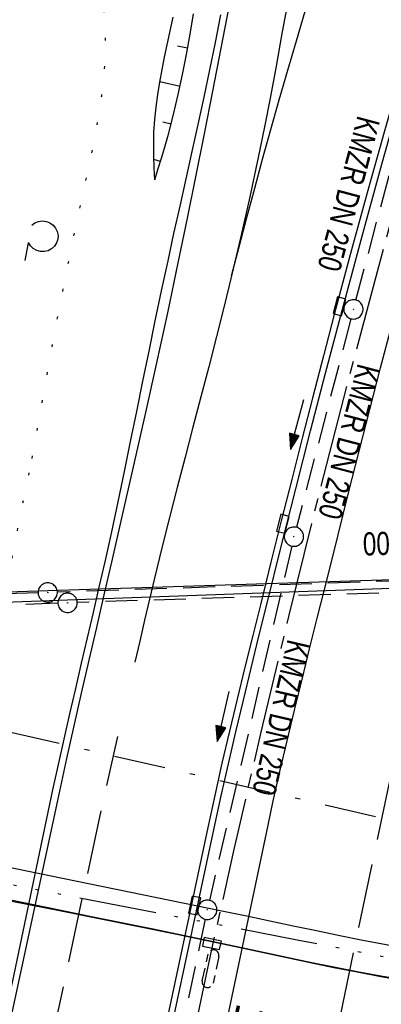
# Model space of a CAD drawing. Extents: x 510526 to 513920, y 467229 to 478797.
# Tile 145 of 256: x 510862 to 510890, y 472355 to 472431. Entities that reach past the tile are written whole.
import ezdxf

# ---------------------------------------------------------------- set-up
doc = ezdxf.new("R2010")
doc.units = 0
doc.header["$LTSCALE"] = 10
doc.header["$MEASUREMENT"] = 0
for name, pattern in [('ACAD_ISO14W100', [25.5, 12, -3, 0.5, -3, 0.5, -3, 0.5, -3]), ('ACHSE', [5.5, 4, -0.5, 0.5, -0.5]), ('LT00', [0]), ('LT05', [0.7, 0.5, -0.2]), ('LT07', [0.22, 0.02, -0.2]), ('LT08', [0.42, 0.2, -0.1, 0.02, -0.1]), ('LT17', [0.15, 0.1, -0.05]), ('STRICHLINIE2', [0.375, 0.25, -0.125])]:
    doc.linetypes.add(name, pattern=pattern)
doc.layers.get('0').update_dxf_attribs({"linetype": 'LT00'})
for name, color, linetype in [('-AX-020', 250, 'ACHSE'), ('-Halt-Pfeil', 4, 'LT00'), ('-Haltung', 182, 'STRICHLINIE2'), ('-Haltungsbeschriftung', 182, 'LT00'), ('-ST-20-1', 250, 'LT00'), ('ABWASSERLTG', 24, 'LT00'), ('GEHOELZ_SYMB', 252, 'Continuous'), ('STROM_UNTER', 80, 'LT08'), ('TELEKOM', 210, 'ACAD_ISO14W100'), ('V94_AFBR_BAB', 250, 'LT00'), ('V94_BOESCH', 250, 'LT00'), ('V94_BOSCHUNG', 250, 'LT00'), ('V94_BR_KAPPE', 30, 'LT00'), ('V94_BRUECK', 30, 'LT17'), ('V94_GEHOELZ', 250, 'LT07'), ('V94_KA_PRUF', 182, 'LT00'), ('V94_LD_MARK', 250, 'LT00'), ('V94_LG_MARK', 250, 'LT05'), ('V94_RINNE', 182, 'LT00'), ('V94_SINKK', 182, 'LT00')]:
    doc.layers.add(name, color=color, linetype=linetype)
doc.styles.add('Beschrift', font='ARIAL.TTF')
doc.styles.add('Haltungsbeschriftung', font='ARIAL.TTF', dxfattribs={"width": 0.75})

# ---------------------------------------------------------------- blocks, each defined once
blk = doc.blocks.new('SYMB0652')
at = {"color": 0, "linetype": 'ByBlock'}
blk.add_lwpolyline([(-0.15, -0.075), (0.15, -0.075), (0.15, 0.075), (-0.15, 0.075), (-0.15, -0.075)], dxfattribs=at)
blk = doc.blocks.new('SYMB0003')
at = {"color": 0, "linetype": 'ByBlock'}
for p, q in [((-0.015712, 0), (0.010166, 0.012015)), ((0, -0.021257), (-0.015712, 0)), ((0.010166, 0.012015), (0, -0.021257))]:
    blk.add_line(p, q, dxfattribs=at)
for points in [[(-0.031395, 0.499013), (-0.093691, 0.491144), (-0.154509, 0.475528), (-0.21289, 0.452414), (-0.267913, 0.422164), (-0.318712, 0.385257), (-0.364484, 0.342274), (-0.404509, 0.293893), (-0.438154, 0.240877), (-0.464888, 0.184062), (-0.484292, 0.124345), (-0.496058, 0.062667), (-0.5, 0)], [(-0.5, 0), (-0.496058, -0.062667), (-0.484292, -0.124345), (-0.464888, -0.184062), (-0.438154, -0.240877), (-0.404509, -0.293893), (-0.364485, -0.342274), (-0.318712, -0.385257), (-0.267914, -0.422164), (-0.21289, -0.452414), (-0.154509, -0.475529), (-0.093691, -0.491144), (-0.031395, -0.499014), (0.031395, -0.499014)], [(0.5, 0), (0.496057, 0.062667), (0.484292, 0.124345), (0.464888, 0.184062), (0.438153, 0.240877), (0.404509, 0.293893), (0.364484, 0.342274), (0.318712, 0.385257), (0.267913, 0.422164), (0.21289, 0.452414), (0.154509, 0.475528), (0.093691, 0.491144), (0.031395, 0.499013), (-0.031395, 0.499013)], [(0.031395, -0.499014), (0.093691, -0.491144), (0.154509, -0.475529), (0.21289, -0.452414), (0.267914, -0.422164), (0.318712, -0.385257), (0.364485, -0.342274), (0.404509, -0.293893), (0.438154, -0.240877), (0.464889, -0.184062), (0.484292, -0.124345), (0.496058, -0.062667), (0.5, 0)]]:
    blk.add_lwpolyline(points, dxfattribs=at)
blk = doc.blocks.new('GEHOELZ_SYMB')
at = {"layer": 'GEHOELZ_SYMB'}
blk.add_line((0, 0), (1.4, 0), dxfattribs=at)
blk.add_lwpolyline([(-1.388, 0.017), (-1.612, 0.221), (-1.778, 0.474), (-1.876, 0.761), (-1.898, 1.063), (-1.844, 1.361), (-1.718, 1.636), (-1.526, 1.87), (-1.282, 2.05), (-1, 2.162), (-0.7, 2.2), (-0.4, 2.162), (-0.118, 2.05), (0.126, 1.87), (0.318, 1.636), (0.444, 1.361), (0.498, 1.063), (0.476, 0.761), (0.378, 0.474), (0.212, 0.221), (-0.012, 0.017)], dxfattribs=at)
blk = doc.blocks.new('SYMB0070')
at = {"color": 0, "linetype": 'ByBlock'}
for p, q in [((-0.5, 0), (0.2, 0)), ((0.5, 0), (0.2, 0.1)), ((0.2, 0.1), (0.2, 0)), ((0.468, 0), (0.21, 0.086)), ((0.21, 0.086), (0.21, -0.086)), ((0.21, -0.086), (0.468, 0)), ((0.22, -0.072), (0.437, 0)), ((0.23, -0.058), (0.405, 0)), ((0.24, -0.045), (0.374, 0)), ((0.342, 0), (0.25, 0.031)), ((0.25, 0.031), (0.25, -0.031)), ((0.25, -0.031), (0.342, 0)), ((0.26, -0.017), (0.31, 0)), ((0.27, -0.003), (0.279, 0))]:
    blk.add_line(p, q, dxfattribs=at)
for points in [[(0.2, 0), (0.2, -0.1), (0.5, 0)], [(0.437, 0), (0.22, 0.072), (0.22, -0.072)], [(0.405, 0), (0.23, 0.058), (0.23, -0.058)], [(0.374, 0), (0.24, 0.045), (0.24, -0.045)], [(0.31, 0), (0.26, 0.017), (0.26, -0.017)], [(0.279, 0), (0.27, 0.003), (0.27, -0.003)]]:
    blk.add_lwpolyline(points, dxfattribs=at)

msp = doc.modelspace()

# ---------------------------------------------------------------- linework, layer by layer
at = {"layer": '-AX-020', "ltscale": 0.2, "flags": 128}
msp.add_lwpolyline([(513881.716, 478796.972), (513877.87, 478787.354), (513870.367, 478768.801), (513862.788, 478750.278), (513855.137, 478731.786), (513847.411, 478713.324), (513839.611, 478694.893), (513831.738, 478676.494), (513823.791, 478658.127), (513815.771, 478639.791), (513807.678, 478621.487), (513799.512, 478603.216), (513791.272, 478584.978), (513782.96, 478566.773), (513774.576, 478548.601), (513766.118, 478530.463), (513757.588, 478512.359), (513748.986, 478494.289), (513740.312, 478476.254), (513731.565, 478458.253), (513722.747, 478440.287), (513713.857, 478422.357), (513704.896, 478404.463), (513695.863, 478386.605), (513686.758, 478368.782), (513677.583, 478350.997), (513668.336, 478333.248), (513659.019, 478315.536), (513649.63, 478297.862), (513640.172, 478280.225), (513630.643, 478262.626), (513621.043, 478245.066), (513611.374, 478227.544), (513601.634, 478210.061), (513591.825, 478192.617), (513586.745, 478183.647), (513576.83, 478166.262), (513566.848, 478148.917), (513556.8, 478131.609), (513546.688, 478114.338), (513536.514, 478097.104), (513526.28, 478079.906), (513515.988, 478062.743), (513505.638, 478045.613), (513495.234, 478028.517), (513484.778, 478011.453), (513474.27, 477994.421), (513463.712, 477977.419), (513453.108, 477960.447), (513442.457, 477943.503), (513431.762, 477926.587), (513421.026, 477909.698), (513410.248, 477892.835), (513399.432, 477875.997), (513388.579, 477859.182), (513377.691, 477842.39), (513366.769, 477825.62), (513355.815, 477808.871), (513344.831, 477792.142), (513333.819, 477775.431), (513322.78, 477758.738), (513311.715, 477742.062), (513300.628, 477725.401), (513289.519, 477708.754), (513278.389, 477692.121), (513267.242, 477675.5), (513256.078, 477658.891), (513244.899, 477642.291), (513233.706, 477625.7), (513222.502, 477609.117), (513211.288, 477592.542), (513200.066, 477575.971), (513188.837, 477559.405), (513177.603, 477542.843), (513166.366, 477526.282), (513154.797, 477509.239), (513142.496, 477491.114), (513130.197, 477472.988), (513117.902, 477454.859), (513105.613, 477436.726), (513093.333, 477418.587), (513081.064, 477400.44), (513068.808, 477382.285), (513056.567, 477364.119), (513044.344, 477345.942), (513032.141, 477327.752), (513019.958, 477309.547), (513007.8, 477291.325), (512995.668, 477273.087), (512983.565, 477254.83), (512971.492, 477236.552), (512959.452, 477218.253), (512947.447, 477199.931), (512935.479, 477181.584), (512923.551, 477163.212), (512911.665, 477144.812), (512899.822, 477126.385), (512888.026, 477107.927), (512876.279, 477089.439), (512864.582, 477070.918), (512852.939, 477052.364), (512841.352, 477033.775), (512829.822, 477015.15), (512818.352, 476996.488), (512806.945, 476977.787), (512795.603, 476959.048), (512789.644, 476949.141), (512778.405, 476930.339), (512767.236, 476911.496), (512756.135, 476892.613), (512745.103, 476873.688), (512734.14, 476854.724), (512723.246, 476835.72), (512712.422, 476816.676), (512701.668, 476797.593), (512690.983, 476778.471), (512680.369, 476759.309), (512669.824, 476740.11), (512659.35, 476720.871), (512648.946, 476701.595), (512638.612, 476682.281), (512628.349, 476662.929), (512618.157, 476643.54), (512608.036, 476624.113), (512597.985, 476604.65), (512588.006, 476585.15), (512578.098, 476565.614), (512568.261, 476546.042), (512558.497, 476526.434), (512548.803, 476506.791), (512539.182, 476487.112), (512529.632, 476467.399), (512520.155, 476447.65), (512510.749, 476427.867), (512501.416, 476408.05), (512492.156, 476388.199), (512482.968, 476368.314), (512473.852, 476348.396), (512464.81, 476328.445), (512455.84, 476308.46), (512446.944, 476288.443), (512438.12, 476268.394), (512429.37, 476248.313), (512420.694, 476228.2), (512412.09, 476208.055), (512403.561, 476187.879), (512395.105, 476167.672), (512386.723, 476147.434), (512378.415, 476127.166), (512370.181, 476106.867), (512362.021, 476086.539), (512353.936, 476066.181), (512345.925, 476045.794), (512337.988, 476025.377), (512330.127, 476004.932), (512322.339, 475984.458), (512314.627, 475963.955), (512306.989, 475943.425), (512299.427, 475922.867), (512291.94, 475902.281), (512284.528, 475881.669), (512277.191, 475861.029), (512269.93, 475840.362), (512262.744, 475819.67), (512255.634, 475798.951), (512248.599, 475778.206), (512241.641, 475757.436), (512234.758, 475736.641), (512227.951, 475715.82), (512221.221, 475694.975), (512214.566, 475674.105), (512207.988, 475653.211), (512201.487, 475632.294), (512200.128, 475627.887), (512194.281, 475608.791), (512188.5, 475589.674), (512182.785, 475570.538), (512177.137, 475551.381), (512171.56, 475532.204), (512166.053, 475513.007), (512160.618, 475493.788), (512155.257, 475474.55), (512149.971, 475455.29), (512148.09, 475448.361), (512142.908, 475429.074), (512137.804, 475409.765), (512132.778, 475390.436), (512127.829, 475371.088), (512122.957, 475351.719), (512118.163, 475332.332), (512113.447, 475312.925), (512108.808, 475293.499), (512104.247, 475274.055), (512099.765, 475254.593), (512095.36, 475235.113), (512091.033, 475215.616), (512086.785, 475196.101), (512082.614, 475176.57), (512078.522, 475157.022), (512074.508, 475137.458), (512070.573, 475117.878), (512066.716, 475098.282), (512063.238, 475080.246), (512059.532, 475060.621), (512055.901, 475040.983), (512052.344, 475021.33), (512048.857, 475001.665), (512045.438, 474981.988), (512042.084, 474962.3), (512038.794, 474942.602), (512035.562, 474922.893), (512032.388, 474903.175), (512029.269, 474883.449), (512026.201, 474863.714), (512023.183, 474843.972), (512020.21, 474824.222), (512017.282, 474804.467), (512014.394, 474784.705), (512011.544, 474764.937), (512008.73, 474745.165), (512005.949, 474725.388), (512003.198, 474705.607), (512000.474, 474685.821), (511997.775, 474666.033), (511995.098, 474646.242), (511992.439, 474626.448), (511989.798, 474606.651), (511987.169, 474586.854), (511984.552, 474567.054), (511981.943, 474547.253), (511979.34, 474527.452), (511976.744, 474507.689), (511975.127, 474495.377), (511973.477, 474482.815), (511971.825, 474470.254), (511970.169, 474457.693), (511968.506, 474445.133), (511966.835, 474432.574), (511965.154, 474420.016), (511963.46, 474407.46), (511961.752, 474394.906), (511960.027, 474382.355), (511958.283, 474369.806), (511956.518, 474357.259), (511954.73, 474344.717), (511952.918, 474332.177), (511951.078, 474319.642), (511949.209, 474307.111), (511947.309, 474294.584), (511945.376, 474282.063), (511943.407, 474269.547), (511941.4, 474257.038), (511939.355, 474244.534), (511937.267, 474232.038), (511935.137, 474219.549), (511932.96, 474207.067), (511930.736, 474194.594), (511928.462, 474182.131), (511926.136, 474169.676), (511923.757, 474157.232), (511921.321, 474144.799), (511918.829, 474132.377), (511916.276, 474119.967), (511913.661, 474107.57), (511910.982, 474095.187), (511908.238, 474082.818), (511905.425, 474070.464), (511902.544, 474058.127), (511899.59, 474045.806), (511896.562, 474033.504), (511893.47, 474021.261), (511890.29, 474008.997), (511887.033, 473996.753), (511883.699, 473984.53), (511880.287, 473972.328), (511876.798, 473960.148), (511873.233, 473947.991), (511869.591, 473935.856), (511865.873, 473923.745), (511862.077, 473911.656), (511858.206, 473899.593), (511854.259, 473887.554), (511850.236, 473875.54), (511846.136, 473863.552), (511841.962, 473851.59), (511837.711, 473839.654), (511833.386, 473827.746), (511828.985, 473815.865), (511824.51, 473804.012), (511819.96, 473792.188), (511815.335, 473780.392), (511810.636, 473768.626), (511805.863, 473756.89), (511801.015, 473745.185), (511796.094, 473733.51), (511791.099, 473721.866), (511786.031, 473710.255), (511780.889, 473698.675), (511775.675, 473687.128), (511770.388, 473675.615), (511765.028, 473664.135), (511759.596, 473652.689), (511754.091, 473641.278), (511748.515, 473629.901), (511742.867, 473618.56), (511737.147, 473607.255), (511731.356, 473595.986), (511725.494, 473584.754), (511719.562, 473573.559), (511713.558, 473562.402), (511707.485, 473551.283), (511701.341, 473540.203), (511695.128, 473529.162), (511688.845, 473518.159), (511682.492, 473507.198), (511676.07, 473496.276), (511669.58, 473485.395), (511663.021, 473474.555), (511656.394, 473463.757), (511649.699, 473453.001), (511642.935, 473442.288), (511636.105, 473431.617), (511629.207, 473420.99), (511622.242, 473410.406), (511615.211, 473399.867), (511608.113, 473389.372), (511600.949, 473378.922), (511593.719, 473368.518), (511586.423, 473358.16), (511579.062, 473347.848), (511571.637, 473337.582), (511564.147, 473327.364), (511556.592, 473317.193), (511548.973, 473307.07), (511541.291, 473296.996), (511533.545, 473286.969), (511525.735, 473276.993), (511517.863, 473267.066), (511509.929, 473257.188), (511501.932, 473247.361), (511493.873, 473237.584), (511485.753, 473227.859), (511477.572, 473218.186), (511475.548, 473215.811), (511467.291, 473206.202), (511458.976, 473196.642), (511450.605, 473187.132), (511442.182, 473177.667), (511433.709, 473168.249), (511425.188, 473158.872), (511416.622, 473149.537), (511408.014, 473140.241), (511399.365, 473130.982), (511390.679, 473121.758), (511381.958, 473112.568), (511373.205, 473103.409), (511364.421, 473094.278), (511355.61, 473085.175), (511346.772, 473076.096), (511337.912, 473067.039), (511329.031, 473058.003), (511320.132, 473048.986), (511311.216, 473039.984), (511302.286, 473030.997), (511293.345, 473022.02), (511284.394, 473013.053), (511275.436, 473004.094), (511266.473, 472995.139), (511255.909, 472984.591), (511236.789, 472965.502), (511230.177, 472958.9), (511223.567, 472952.294), (511216.964, 472945.683), (511210.368, 472939.063), (511203.785, 472932.433), (511197.215, 472925.788), (511190.663, 472919.125), (511184.131, 472912.443), (511177.622, 472905.739), (511171.139, 472899.01), (511164.685, 472892.252), (511158.263, 472885.464), (511151.877, 472878.643), (511145.529, 472871.786), (511139.222, 472864.891), (511132.96, 472857.955), (511126.746, 472850.976), (511120.583, 472843.952), (511114.476, 472836.881), (511109.32, 472830.82), (511103.322, 472823.655), (511097.386, 472816.438), (511091.511, 472809.171), (511085.699, 472801.854), (511079.95, 472794.488), (511074.265, 472787.072), (511068.642, 472779.609), (511063.084, 472772.097), (511057.591, 472764.538), (511052.162, 472756.933), (511046.799, 472749.281), (511041.501, 472741.584), (511036.27, 472733.841), (511031.105, 472726.054), (511026.007, 472718.223), (511020.976, 472710.349), (511016.012, 472702.431), (511011.117, 472694.472), (511006.29, 472686.471), (511001.532, 472678.429), (510996.842, 472670.347), (510992.223, 472662.225), (510987.672, 472654.063), (510983.192, 472645.863), (510978.782, 472637.625), (510974.443, 472629.349), (510970.175, 472621.036), (510965.978, 472612.687), (510961.853, 472604.303), (510957.799, 472595.883), (510953.818, 472587.43), (510949.91, 472578.942), (510946.074, 472570.422), (510942.311, 472561.868), (510938.622, 472553.283), (510935.007, 472544.666), (510931.465, 472536.02), (510927.997, 472527.343), (510924.604, 472518.636), (510921.286, 472509.901), (510918.042, 472501.138), (510914.874, 472492.347), (510911.781, 472483.529), (510908.763, 472474.686), (510905.821, 472465.817), (510902.956, 472456.923), (510900.166, 472448.004), (510897.454, 472439.062), (510894.817, 472430.098), (510892.258, 472421.111), (510889.776, 472412.102), (510887.37, 472403.073), (510885.043, 472394.023), (510882.792, 472384.954), (510880.62, 472375.866), (510878.525, 472366.759), (510876.509, 472357.635), (510874.57, 472348.494), (510872.71, 472339.337), (510870.929, 472330.164), (510869.226, 472320.976), (510867.602, 472311.774), (510866.056, 472302.558), (510864.59, 472293.33), (510863.202, 472284.089), (510861.894, 472274.837), (510860.665, 472265.574), (510859.516, 472256.301), (510858.445, 472247.018), (510857.455, 472237.726), (510856.544, 472228.427), (510855.712, 472219.119), (510854.96, 472209.806), (510854.288, 472200.485), (510853.696, 472191.159), (510853.184, 472181.829), (510852.752, 472172.495), (510852.399, 472163.157), (510852.127, 472153.817), (510851.934, 472144.475), (510851.822, 472135.131), (510851.789, 472125.787), (510851.836, 472116.443), (510851.964, 472107.1), (510852.009, 472104.711), (510852.237, 472095.37), (510852.543, 472086.03), (510852.927, 472076.694), (510853.387, 472067.361), (510853.922, 472058.032), (510854.53, 472048.707), (510855.21, 472039.388), (510855.961, 472030.074), (510856.782, 472020.766), (510857.671, 472011.464), (510858.627, 472002.169), (510859.649, 471992.88), (510860.734, 471983.599), (510861.883, 471974.326), (510863.094, 471965.06), (510864.364, 471955.802), (510865.694, 471946.554), (510867.082, 471937.313), (510868.525, 471928.081), (510870.024, 471918.857), (510871.577, 471909.643), (510873.182, 471900.438), (510874.839, 471891.241), (510876.545, 471882.054), (510878.3, 471872.876), (510880.102, 471863.708), (510881.95, 471854.548), (510883.842, 471845.397), (510885.778, 471836.255), (510887.756, 471827.123), (510889.775, 471817.999), (510891.834, 471808.885), (510893.93, 471799.779), (510896.064, 471790.681), (510898.233, 471781.592), (510900.437, 471772.511), (510902.673, 471763.439), (510904.942, 471754.374), (510907.241, 471745.317), (510909.57, 471736.267), (510911.926, 471727.225), (510914.31, 471718.19), (510916.719, 471709.161), (510919.152, 471700.139), (510921.608, 471691.124), (510924.087, 471682.114), (510926.585, 471673.11), (510929.104, 471664.112), (510931.64, 471655.118), (510934.193, 471646.129), (510936.762, 471637.145), (510939.345, 471628.165), (510941.941, 471619.188), (510944.55, 471610.216), (510947.169, 471601.246), (510949.797, 471592.279), (510952.434, 471583.314), (510955.078, 471574.352), (510957.727, 471565.391), (510960.382, 471556.431), (510963.039, 471547.473), (510967.703, 471531.767), (510970.248, 471523.199), (510975.26, 471506.323), (510980.27, 471489.445), (510985.273, 471472.566), (510990.267, 471455.684), (510995.248, 471438.798), (511000.214, 471421.908), (511005.162, 471405.012), (511010.087, 471388.11), (511014.988, 471371.201), (511019.861, 471354.283), (511024.703, 471337.357), (511029.511, 471320.421), (511034.281, 471303.475), (511039.011, 471286.517), (511043.698, 471269.547), (511048.338, 471252.564), (511052.928, 471235.568), (511057.465, 471218.557), (511061.945, 471201.532), (511066.367, 471184.491), (511070.726, 471167.434), (511075.019, 471150.36), (511079.243, 471133.269), (511083.395, 471116.16), (511086.572, 471102.843), (511090.589, 471085.702), (511094.527, 471068.543), (511098.388, 471051.366), (511102.17, 471034.172), (511105.875, 471016.961), (511109.501, 470999.734), (511113.048, 470982.489), (511116.518, 470965.23), (511119.908, 470947.954), (511123.221, 470930.663), (511126.454, 470913.357), (511129.609, 470896.037), (511132.686, 470878.703), (511135.683, 470861.354), (511138.602, 470843.993), (511141.441, 470826.619), (511144.202, 470809.231), (511146.884, 470791.831), (511149.487, 470774.42), (511152.01, 470756.996), (511154.454, 470739.562), (511156.819, 470722.116), (511159.105, 470704.66), (511161.311, 470687.193), (511163.438, 470669.717), (511165.485, 470652.232), (511165.638, 470650.897), (511167.873, 470631.022), (511170.027, 470611.138), (511172.103, 470591.246), (511174.098, 470571.346), (511176.014, 470551.438), (511177.851, 470531.523), (511179.526, 470512.546), (511180.884, 470496.345), (511182.163, 470480.137), (511183.363, 470463.922), (511184.482, 470447.702), (511185.522, 470431.478), (511186.482, 470415.247), (511187.362, 470399.013), (511188.162, 470382.774), (511188.882, 470366.532), (511189.522, 470350.286), (511190.082, 470334.037), (511190.563, 470317.786), (511190.963, 470301.532), (511191.284, 470285.277), (511191.524, 470269.02), (511191.684, 470252.763), (511191.765, 470236.505), (511191.765, 470220.247), (511191.686, 470203.988), (511191.526, 470187.731), (511191.287, 470171.474), (511191.243, 470169.007), (511190.912, 470152.752), (511190.504, 470136.499), (511190.023, 470120.247), (511189.472, 470103.998), (511188.854, 470087.752), (511188.173, 470071.508), (511187.432, 470055.266), (511186.634, 470039.027), (511185.783, 470022.791), (511184.882, 470006.558), (511183.935, 469990.327), (511182.944, 469974.099), (511181.913, 469957.873), (511180.846, 469941.65), (511179.745, 469925.429), (511178.614, 469909.21), (511177.457, 469892.993), (511176.276, 469876.777), (511175.075, 469860.563), (511173.858, 469844.35), (511172.627, 469828.139), (511171.386, 469811.927), (511170.138, 469795.717), (511168.847, 469778.991), (511030.959, 467993.348), (511029.419, 467973.407), (511027.883, 467953.466), (511026.353, 467933.525), (511024.832, 467913.582), (511023.323, 467893.64), (511021.828, 467873.695), (511020.353, 467853.75), (511018.898, 467833.804), (511017.467, 467813.855), (511016.063, 467793.903), (511014.69, 467773.951), (511013.35, 467753.995), (511012.046, 467734.038), (511010.782, 467714.078), (511009.56, 467694.116), (511008.383, 467674.151), (511007.254, 467654.183), (511006.177, 467634.211), (511005.154, 467614.237), (511004.188, 467594.261), (511003.284, 467574.281), (511002.442, 467554.299), (511001.667, 467534.314), (511000.962, 467514.327), (511000.329, 467494.336), (510999.772, 467474.345), (510999.556, 467465.709), (510999.112, 467445.714), (510998.747, 467425.717), (510998.463, 467405.719), (510998.259, 467385.719), (510998.135, 467365.72), (510998.091, 467345.72), (510998.127, 467325.72), (510998.243, 467305.721), (510998.439, 467285.721), (510998.715, 467265.723), (510999.071, 467245.726), (510999.432, 467229.156)], dxfattribs=at)
at = {"layer": '-Haltung'}
for p, q in [((510888.034, 472409.531), (510892.071, 472424.716)), ((510887.651, 472408.08), (510883.409, 472391.875)), ((510883.049, 472390.418), (510876.662, 472362.898)), ((510907.093, 472388.232), (510864.856, 472386.838)), ((510908.564, 472387.348), (510866.396, 472386.033)), ((510863.356, 472386.79), (510826.999, 472385.633)), ((510864.897, 472385.982), (510827.916, 472384.622)), ((510876.335, 472361.434), (510869.946, 472331.671))]:
    msp.add_line(p, q, dxfattribs=at)
at = {"layer": 'ABWASSERLTG', "flags": 128}
for points in [[(510698.446, 472379.091), (510701.629, 472378.471), (510724.458, 472370.1), (510752.817, 472362.406), (510781.43, 472354.612), (510813.592, 472345.607), (510826.345, 472385.722), (510864.103, 472386.959), (510907.867, 472388.367), (510928.762, 472389.251)], [(510928.78, 472388.832), (510909.4, 472387.793), (510865.65, 472386.212), (510827.197, 472384.794), (510789.528, 472255.1)]]:
    msp.add_lwpolyline(points, dxfattribs=at)
at = {"layer": 'STROM_UNTER', "ltscale": 2, "flags": 128}
msp.add_lwpolyline([(510941.532, 472359.744), (510936.256, 472361.856), (510925.333, 472364.09), (510915.3, 472359.94), (510914.785, 472358.02), (510914.785, 472360.146), (510899.29, 472367.147), (510860.226, 472376.179), (510850.636, 472378.583), (510842.366, 472369.941), (510840.709, 472368.153), (510806.394, 472376.289), (510803.168, 472376.804), (510794.502, 472378.247), (510789.836, 472385.655), (510781.759, 472386.208), (510774.758, 472386.791), (510760.841, 472393.287), (510755.425, 472391.064), (510749.615, 472391.639), (510744.114, 472367.188), (510721.232, 472372.226)], dxfattribs=at)
at = {"layer": 'TELEKOM', "ltscale": 0.05, "flags": 128}
msp.add_lwpolyline([(511130.846, 472242.46), (511125.842, 472246.287), (511119.847, 472251.061), (511119.531, 472251.151), (511119.081, 472251.196), (511118.63, 472251.241), (511118.179, 472251.511), (511117.863, 472251.737), (511117.863, 472252.232), (511117.818, 472252.637), (511114.382, 472255.267), (511109.829, 472258.779), (511108.071, 472260.31), (511100.566, 472266.962), (511092.226, 472274.302), (511084.01, 472281.902), (511079.02, 472286.366), (511070.855, 472293.952), (511066.945, 472295.862), (511059.465, 472299.855), (511051.185, 472303.791), (511043.619, 472307.471), (511031.481, 472316.729), (511023.398, 472322.525), (511015.184, 472328.061), (511009.862, 472331.626), (511000.475, 472337.226), (510996.89, 472339.245), (510988.415, 472341.394), (510977.138, 472344.129), (510961.42, 472348.013), (510950.242, 472350.576), (510947.916, 472351.214), (510942.005, 472351.81), (510925.52, 472353.653), (510917.156, 472354.621), (510907.652, 472355.489), (510904.722, 472355.747), (510902.106, 472356.233), (510898.372, 472356.941), (510893.639, 472357.841), (510883.478, 472359.809), (510866.171, 472363.16), (510853.922, 472365.546), (510849.72, 472366.228), (510842.862, 472368.189), (510840.673, 472368.704), (510835.458, 472370.055), (510831.305, 472371.373), (510830.26, 472371.834), (510827.717, 472372.381), (510821.02, 472374.054), (510812.442, 472376.151), (510810.319, 472376.583), (510802.963, 472377.638), (510800.685, 472377.935), (510796.331, 472378.461), (510789.948, 472379.652), (510785.197, 472380.542), (510780.447, 472381.3), (510776.734, 472381.863), (510770.696, 472382.688), (510764.427, 472383.511), (510758.67, 472384.274), (510753.195, 472384.966), (510747.025, 472385.856), (510743.312, 472386.352), (510731.436, 472388.33), (510727.806, 472388.956), (510711.424, 472391.9), (510709.348, 472392.195), (510704.664, 472392.374), (510698.914, 472392.669)], dxfattribs=at)
at = {"layer": 'V94_AFBR_BAB'}
for points in [[(510874.744, 472337.995), (510881.078, 472368.111), (510881.595, 472370.509), (510882.135, 472372.901), (510882.693, 472375.29), (510883.265, 472377.675), (510883.849, 472380.058), (510884.439, 472382.44), (510885.033, 472384.82), (510885.842, 472388.062), (510886.653, 472391.304), (510887.467, 472394.545), (510888.286, 472397.785), (510889.114, 472401.022), (510889.953, 472404.256), (510890.804, 472407.487), (510891.855, 472411.397), (510892.926, 472415.302), (510894.016, 472419.201), (510895.123, 472423.096), (510896.246, 472426.987), (510897.382, 472430.873), (510899.092, 472436.634)], [(510858.133, 472341.183), (510864.51, 472371.479), (510864.934, 472373.453), (510865.372, 472375.424), (510865.82, 472377.393), (510866.276, 472379.36), (510866.736, 472381.326), (510867.197, 472383.292), (510867.656, 472385.258), (510868.11, 472387.226), (510868.556, 472389.195), (510869.07, 472391.528), (510869.57, 472393.864), (510870.06, 472396.203), (510870.543, 472398.543), (510871.021, 472400.884), (510871.497, 472403.225), (510871.975, 472405.566), (510872.456, 472407.906), (510872.945, 472410.245), (510873.443, 472412.581), (510873.906, 472414.701), (510874.375, 472416.82), (510874.848, 472418.938), (510875.32, 472421.056), (510875.788, 472423.175), (510876.249, 472425.296), (510876.698, 472427.42), (510877.133, 472429.547), (510877.549, 472431.678)], [(510860.917, 472362.918), (510862.903, 472362.525), (510864.888, 472362.132), (510867.973, 472361.518), (510871.056, 472360.896), (510874.138, 472360.263), (510877.217, 472359.617), (510879.034, 472359.229), (510880.851, 472358.839), (510882.669, 472358.451), (510884.487, 472358.069), (510886.307, 472357.697), (510888.13, 472357.338), (510889.955, 472356.997), (510891.783, 472356.678)]]:
    msp.add_lwpolyline(points, dxfattribs=at)
at = {"layer": 'V94_BOESCH'}
for points in [[(510872.416, 472418.859), (510872.374, 472419.79), (510872.343, 472420.72), (510872.331, 472421.649), (510872.35, 472422.576), (510872.411, 472423.551), (510872.511, 472424.524), (510872.643, 472425.494), (510872.802, 472426.462), (510872.982, 472427.428), (510873.177, 472428.393), (510873.38, 472429.357), (510873.586, 472430.319), (510873.834, 472431.498)], [(510872.416, 472418.859), (510872.688, 472419.743), (510872.957, 472420.628), (510873.219, 472421.515), (510873.47, 472422.404), (510873.871, 472423.943), (510874.235, 472425.491), (510874.568, 472427.047), (510874.875, 472428.609), (510875.161, 472430.177), (510875.434, 472431.75)]]:
    msp.add_lwpolyline(points, dxfattribs=at)
at = {"layer": 'V94_BOSCHUNG'}
for p, q in [((510874.965, 472429.094), (510874.176, 472429.241)), ((510874.375, 472426.129), (510872.804, 472426.472)), ((510873.679, 472423.187), (510873.044, 472423.351)), ((510872.856, 472420.293), (510872.351, 472420.446))]:
    msp.add_line(p, q, dxfattribs=at)
at = {"layer": 'V94_BR_KAPPE'}
for points in [[(510904.055, 472357.623), (510902.379, 472357.797), (510900.703, 472357.976), (510899.029, 472358.164), (510897.358, 472358.365), (510895.689, 472358.584), (510894.023, 472358.826), (510892.205, 472359.12), (510890.39, 472359.442), (510888.58, 472359.785), (510886.772, 472360.147), (510884.966, 472360.521), (510883.162, 472360.902), (510881.358, 472361.285), (510879.553, 472361.666), (510877.748, 472362.04), (510865.246, 472364.588), (510851.508, 472367.414)], [(510851.028, 472365.028), (510864.899, 472362.185), (510867.364, 472361.682), (510869.829, 472361.182), (510872.293, 472360.68), (510874.757, 472360.173), (510877.22, 472359.658), (510879.038, 472359.271), (510880.856, 472358.881), (510882.674, 472358.493), (510884.493, 472358.111), (510886.314, 472357.738), (510888.137, 472357.379), (510889.963, 472357.038), (510891.793, 472356.719), (510893.626, 472356.426), (510895.273, 472356.187), (510896.924, 472355.969), (510898.577, 472355.767), (510900.232, 472355.576), (510901.888, 472355.394), (510903.545, 472355.216)]]:
    msp.add_lwpolyline(points, dxfattribs=at)
at = {"layer": 'V94_BRUECK'}
msp.add_lwpolyline([(510876.106, 472356.647), (510876.552, 472358.719, -1), (510877.383, 472358.54), (510876.937, 472356.468, -1)], format="xyb", close=True, dxfattribs=at)
at = {"layer": 'V94_GEHOELZ', "linetype": 'LT07', "flags": 128}
msp.add_lwpolyline([(510862.899, 472397.22), (510863.267, 472399.314), (510863.637, 472401.411), (510864.012, 472403.512), (510864.396, 472405.619), (510864.79, 472407.736), (510865.198, 472409.864), (510865.622, 472412.005), (510866.065, 472414.163), (510866.529, 472416.338), (510866.812, 472417.629), (510867.097, 472418.924), (510867.377, 472420.223), (510867.644, 472421.522), (510867.891, 472422.82), (510868.113, 472424.115), (510868.301, 472425.404), (510868.449, 472426.686), (510868.55, 472427.959), (510868.596, 472429.22), (510868.582, 472430.467), (510868.5, 472431.698), (510868.343, 472432.911), (510868.104, 472434.105), (510867.785, 472435.256), (510867.389, 472436.388), (510866.921, 472437.503), (510866.39, 472438.602), (510865.802, 472439.687), (510865.166, 472440.761), (510864.488, 472441.824), (510863.776, 472442.88), (510863.037, 472443.929), (510862.278, 472444.973), (510861.507, 472446.016), (510860.731, 472447.057), (510859.958, 472448.1), (510859.194, 472449.146), (510858.448, 472450.197), (510857.772, 472451.182), (510857.112, 472452.17), (510856.461, 472453.156), (510855.814, 472454.138), (510855.166, 472455.112), (510854.511, 472456.075), (510853.842, 472457.022), (510853.155, 472457.951), (510852.444, 472458.858), (510851.702, 472459.74), (510850.924, 472460.592), (510849.795, 472461.706), (510848.594, 472462.758), (510847.324, 472463.746), (510845.993, 472464.67), (510844.604, 472465.529), (510843.162, 472466.32), (510841.673, 472467.043), (510840.142, 472467.697), (510838.574, 472468.28), (510836.974, 472468.792), (510835.347, 472469.23), (510833.698, 472469.593), (510832.033, 472469.881), (510830.356, 472470.093), (510828.672, 472470.226), (510826.987, 472470.28), (510825.306, 472470.253), (510823.633, 472470.144), (510821.974, 472469.953), (510820.334, 472469.677), (510819.595, 472469.522), (510818.866, 472469.342), (510818.154, 472469.132), (510817.464, 472468.884), (510816.801, 472468.593), (510816.172, 472468.25), (510815.581, 472467.851), (510815.081, 472467.436), (510814.611, 472466.979), (510814.162, 472466.49), (510813.728, 472465.981), (510813.302, 472465.461), (510809.592, 472443.773), (510809.122, 472441.597), (510808.656, 472439.419), (510808.196, 472437.24), (510807.746, 472435.059), (510807.309, 472432.873), (510806.889, 472430.684), (510806.487, 472428.489), (510806.109, 472426.288), (510805.757, 472424.08), (510805.434, 472421.864), (510805.144, 472419.639), (510804.89, 472417.405), (510804.732, 472415.797), (510804.6, 472414.185), (510804.498, 472412.571), (510804.431, 472410.957), (510804.405, 472409.344), (510804.424, 472407.734), (510804.494, 472406.128), (510804.619, 472404.528), (510804.806, 472402.936), (510805.058, 472401.354), (510805.382, 472399.783), (510805.781, 472398.224), (510806.186, 472396.904), (510806.651, 472395.6), (510807.177, 472394.32), (510807.765, 472393.067), (510808.414, 472391.851), (510809.126, 472390.674), (510809.902, 472389.546), (510810.742, 472388.47), (510811.622, 472387.477), (510812.559, 472386.537), (510813.546, 472385.645), (510814.578, 472384.799), (510815.65, 472383.994), (510816.757, 472383.227), (510817.892, 472382.495), (510819.05, 472381.792), (510820.226, 472381.117), (510821.414, 472380.464), (510822.609, 472379.83), (510823.806, 472379.212), (510824.998, 472378.606), (510826.409, 472377.894), (510827.812, 472377.197), (510829.211, 472376.517), (510830.611, 472375.857), (510832.017, 472375.219), (510833.434, 472374.607), (510834.867, 472374.023), (510836.322, 472373.47), (510837.802, 472372.95), (510839.314, 472372.468), (510840.862, 472372.025), (510842.45, 472371.624), (510844.085, 472371.267), (510845.771, 472370.959), (510847.513, 472370.702), (510848.441, 472370.589), (510849.377, 472370.498), (510850.313, 472370.434), (510851.24, 472370.404), (510852.15, 472370.413), (510853.034, 472370.469), (510853.885, 472370.578), (510854.693, 472370.746), (510855.45, 472370.98), (510856.148, 472371.286), (510856.779, 472371.67), (510857.334, 472372.139), (510857.755, 472372.626), (510858.118, 472373.177), (510858.427, 472373.785), (510858.689, 472374.442), (510858.91, 472375.141), (510859.096, 472375.874), (510859.254, 472376.635), (510859.391, 472377.415), (510859.511, 472378.208), (510859.622, 472379.007), (510859.729, 472379.803), (510859.973, 472381.53), (510860.23, 472383.216), (510860.498, 472384.865), (510860.776, 472386.481), (510861.063, 472388.068), (510861.357, 472389.631), (510861.658, 472391.173), (510861.964, 472392.699), (510862.274, 472394.213), (510862.586, 472395.719), (510862.899, 472397.22)], close=True, dxfattribs=at)
at = {"layer": 'V94_LD_MARK'}
for points in [[(510858.529, 472341.161), (510865.041, 472371.371), (510865.597, 472373.918), (510866.163, 472376.463), (510866.739, 472379.006), (510867.321, 472381.548), (510867.907, 472384.088), (510868.495, 472386.629), (510869.082, 472389.169), (510869.972, 472393.04), (510870.852, 472396.912), (510871.722, 472400.787), (510872.579, 472404.665), (510873.419, 472408.546), (510874.242, 472412.431), (510874.931, 472415.761), (510875.608, 472419.094), (510876.274, 472422.43), (510876.931, 472425.767), (510877.582, 472429.105), (510878.228, 472432.444)], [(510882.686, 472432.437), (510882.267, 472430.068), (510881.835, 472427.701), (510881.389, 472425.335), (510880.927, 472422.973), (510880.446, 472420.614), (510879.787, 472417.535), (510879.096, 472414.463), (510878.372, 472411.399), (510877.795, 472409.047), (510877.204, 472406.699), (510876.602, 472404.354), (510875.993, 472402.01), (510875.38, 472399.667), (510874.768, 472397.325), (510874.159, 472394.981), (510873.558, 472392.635), (510872.968, 472390.287), (510872.392, 472387.935), (510872.003, 472386.303), (510871.621, 472384.669), (510871.243, 472383.034), (510870.867, 472381.399)], [(510878.372, 472411.399), (510878.967, 472413.673), (510879.566, 472415.946), (510880.172, 472418.217), (510880.788, 472420.485), (510881.428, 472422.786), (510882.08, 472425.083), (510882.743, 472427.378), (510883.414, 472429.67), (510884.091, 472431.96)]]:
    msp.add_lwpolyline(points, dxfattribs=at)
at = {"layer": 'V94_LG_MARK', "flags": 128}
for points in [[(510871.288, 472264.3), (510871.675, 472267.197), (510872.064, 472270.095), (510872.456, 472272.991), (510872.854, 472275.887), (510873.259, 472278.782), (510873.673, 472281.675), (510874.193, 472285.209), (510874.727, 472288.741), (510875.273, 472292.272), (510875.829, 472295.801), (510876.393, 472299.329), (510876.962, 472302.856), (510877.535, 472306.383), (510877.948, 472308.914), (510878.363, 472311.445), (510878.786, 472313.974), (510879.216, 472316.502), (510879.659, 472319.028), (510880.116, 472321.55), (510880.59, 472324.07), (510881.083, 472326.586), (510881.599, 472329.097), (510890.508, 472371.42), (510891.034, 472373.859), (510891.581, 472376.293), (510892.147, 472378.723), (510892.73, 472381.149), (510893.327, 472383.572), (510893.935, 472385.993), (510894.552, 472388.411), (510895.176, 472390.827), (510895.803, 472393.243), (510896.432, 472395.658), (510897.039, 472397.992), (510897.647, 472400.325), (510898.259, 472402.658), (510898.876, 472404.989), (510899.895, 472408.775), (510900.933, 472412.556), (510901.988, 472416.332), (510903.058, 472420.104), (510904.14, 472423.873), (510905.233, 472427.639), (510906.408, 472431.649), (510907.595, 472435.655), (510908.794, 472439.657), (510910.009, 472443.655), (510911.239, 472447.648), (510912.488, 472451.635), (510913.862, 472455.948), (510915.258, 472460.253), (510916.675, 472464.552), (510918.111, 472468.845), (510919.566, 472473.131), (510920.214, 472475.023), (510920.865, 472476.914), (510921.516, 472478.804)], [(510841.593, 472156.88), (510841.67, 472159.587), (510841.748, 472162.294), (510841.832, 472165.001), (510841.922, 472167.708), (510842.021, 472170.414), (510842.131, 472173.12), (510842.261, 472175.976), (510842.405, 472178.832), (510842.56, 472181.687), (510842.723, 472184.542), (510842.894, 472187.396), (510843.07, 472190.25), (510843.25, 472193.104), (510843.43, 472195.958), (510843.619, 472198.945), (510843.809, 472201.932), (510844.002, 472204.918), (510844.2, 472207.904), (510844.405, 472210.89), (510844.62, 472213.874), (510844.845, 472216.858), (510845.084, 472219.841), (510845.373, 472223.227), (510845.679, 472226.612), (510846, 472229.996), (510846.334, 472233.378), (510846.679, 472236.76), (510847.033, 472240.14), (510847.394, 472243.52), (510847.939, 472248.536), (510848.496, 472253.551), (510849.066, 472258.565), (510849.652, 472263.576), (510850.254, 472268.586), (510850.769, 472272.749), (510851.298, 472276.91), (510851.845, 472281.069), (510852.41, 472285.225), (510852.995, 472289.378), (510853.603, 472293.528), (510854.203, 472297.472), (510854.824, 472301.412), (510855.465, 472305.35), (510856.122, 472309.284), (510856.796, 472313.216), (510857.485, 472317.146), (510858.085, 472320.506), (510858.697, 472323.863), (510859.322, 472327.218), (510859.963, 472330.569), (510860.622, 472333.917), (510861.301, 472337.261), (510862.002, 472340.601), (510868.427, 472370.692), (510869.548, 472375.615)]]:
    msp.add_lwpolyline(points, dxfattribs=at)
at = {"layer": 'V94_RINNE'}
for points in [[(510892.919, 472431.982), (510891.56, 472427.28), (510890.221, 472422.571), (510888.905, 472417.857), (510887.613, 472413.136), (510886.347, 472408.408), (510885.507, 472405.208), (510884.677, 472402.005), (510883.858, 472398.799), (510883.046, 472395.592), (510882.24, 472392.383), (510881.438, 472389.172), (510880.639, 472385.961), (510880.024, 472383.482), (510879.412, 472381.002), (510878.808, 472378.52), (510878.214, 472376.035), (510877.635, 472373.548), (510877.072, 472371.057), (510876.529, 472368.561), (510870.287, 472339.211)], [(510870.774, 472339.165), (510877.027, 472368.516), (510877.568, 472371.007), (510878.128, 472373.494), (510878.703, 472375.978), (510879.292, 472378.458), (510879.892, 472380.936), (510880.499, 472383.412), (510881.112, 472385.887), (510882.235, 472390.383), (510883.368, 472394.875), (510884.516, 472399.364), (510885.678, 472403.849), (510886.858, 472408.329), (510888.439, 472414.215), (510890.053, 472420.091), (510891.701, 472425.958), (510893.383, 472431.816)]]:
    msp.add_lwpolyline(points, dxfattribs=at)

# ---------------------------------------------------------------- block references
at = {"layer": '-Halt-Pfeil', "yscale": 4, "zscale": 4}
for p, xscale, rotation in [((510883.454, 472399.855), 4.000000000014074, 255.3309839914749), ((510877.718, 472377.18), 4.000000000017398, 256.935063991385)]:
    msp.add_blockref('SYMB0070', p, dxfattribs=dict(at, xscale=xscale, rotation=rotation))
at = {"layer": 'GEHOELZ_SYMB', "rotation": 259.0065000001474}
msp.add_blockref('GEHOELZ_SYMB', (510862.591, 472413.983), dxfattribs=at)
at = {"layer": 'V94_KA_PRUF', "xscale": 1.500000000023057, "yscale": 1.5, "zscale": 1.5, "rotation": 263.3409047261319}
for p in [(510887.841, 472408.806), (510883.219, 472391.149), (510864.106, 472386.814), (510865.647, 472386.009), (510876.493, 472362.168)]:
    msp.add_blockref('SYMB0003', p, dxfattribs=at)
at = {"layer": 'V94_SINKK', "yscale": 4.5, "zscale": 4.5}
for p, xscale, rotation in [((510886.76, 472409.04), 4.499999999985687, 255.2861108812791), ((510882.361, 472392.154), 4.500000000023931, 255.9805656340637), ((510875.516, 472362.494), 4.50000000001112, 257.9935267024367), ((510876.854, 472359.543), 4.500000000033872, 168.1499220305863)]:
    msp.add_blockref('SYMB0652', p, dxfattribs=dict(at, xscale=xscale, rotation=rotation))

# ---------------------------------------------------------------- texts
at = {"layer": '-Haltungsbeschriftung', "style": 'Haltungsbeschriftung', "width": 0.75}
for s, rotation, p in [('KMZR DN 250', 255.11189, (510888.18, 472423.925)), ('KMZR DN 250', 255.33098, (510888.195, 472404.672)), ('TR DN 200', 181.89138, (510897.965, 472391.787)), ('KMZR DN 250', 256.93506, (510882.741, 472383.254))]:
    msp.add_text(s, height=1.8, rotation=rotation, dxfattribs=at).set_placement(p)
at = {"layer": '-ST-20-1', "style": 'Beschrift', "width": 0.8}
msp.add_text('  153.1', height=2.5, rotation=-101.92682, dxfattribs=at).set_placement((510879.142, 472356.471))

doc.saveas('drawing.dxf')
